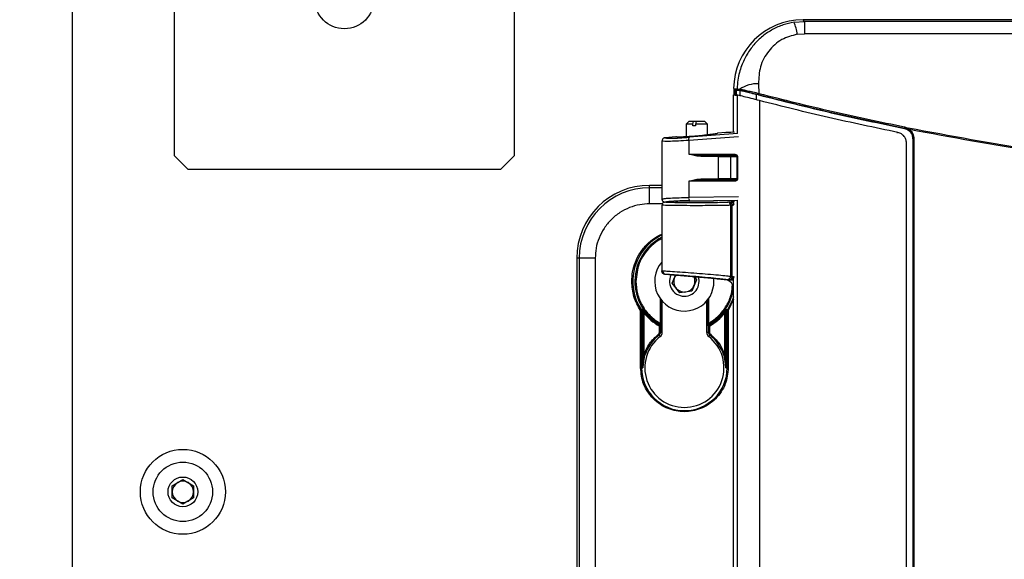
# Model space of a CAD drawing. Header units: inches. Extents: x 0.6 to 33.8, y 0 to 21.7.
# Tile 5 of 210: x 6 to 7.9, y 8.1 to 9.1. Entities that reach past the tile are written whole.
import ezdxf

# ---------------------------------------------------------------- set-up
doc = ezdxf.new("R2010")
doc.units = ezdxf.units.IN
doc.header["$MEASUREMENT"] = 0
doc.layers.add('FORMAT', color=7, linetype='Continuous')
doc.styles.add('SLDTEXTSTYLE3', font='TXT', dxfattribs={"width": 0.75})
doc.dimstyles.new('SLDDIMSTYLE0', dxfattribs={"dimtxt": 0.125, "dimasz": 0.13, "dimexe": 0, "dimexo": 0.0625, "dimgap": 0.03125, "dimtad": 0, "dimtih": 1, "dimtoh": 1, "dimdec": 1, "dimlfac": 4, "dimrnd": 1e-09, "dimzin": 12, "dimdsep": 46, "dimtxsty": 'SLDTEXTSTYLE3', "dimsah": 1, "dimcen": 0.09, "dimadec": 0, "dimazin": 3, "dimtfac": 1, "dimtdec": 1, "dimtofl": 0, "dimtmove": 0, "dimatfit": 3, "dimfxl": 1, "dimfrac": 2, "dimtolj": 1, "dimtzin": 12, "dimarcsym": 0})

# ---------------------------------------------------------------- blocks, each defined once
blk = doc.blocks.new('_D')
at = {"layer": 'FORMAT'}
for p, q in [((6.1949, 17.1526), (4.2017, 17.1526)), ((4.3267, 17.1526), (4.3267, 11.2698)), ((4.142, 11.2444), (4.1039, 11.2444)), ((4.1039, 11.2444), (4.1039, 11.0459)), ((4.5114, 11.2444), (4.5495, 11.2444)), ((4.5495, 11.2444), (4.5495, 11.0459)), ((4.1039, 11.0459), (4.142, 11.0459)), ((4.5495, 11.0459), (4.5114, 11.0459)), ((4.3267, 4.7776), (4.3267, 10.6605)), ((6.1949, 4.7776), (4.2017, 4.7776))]:
    blk.add_line(p, q, dxfattribs=at)
for points in [[(4.3267, 17.1526), (4.3067, 17.0226), (4.3467, 17.0226)], [(4.3267, 4.7776), (4.3467, 4.9076), (4.3067, 4.9076)]]:
    blk.add_solid(points, dxfattribs=at)
at = {"layer": 'FORMAT', "char_height": 0.125, "attachment_point": 1, "style": 'SLDTEXTSTYLE3'}
for s, insert in [('1257', (4.142, 11.2071)), ('49.5', (4.1651, 11.02)), ('MOUNTING', (3.8729, 10.8216))]:
    blk.add_mtext(s, dxfattribs=dict(at, insert=insert))
blk = doc.blocks.new('_D_1')
at = {"layer": 'FORMAT'}
for p, q in [((6.1417, 17.3401), (2.5482, 17.3401)), ((2.6732, 17.3401), (2.6732, 11.0747)), ((2.4885, 11.0493), (2.4504, 11.0493)), ((2.4504, 11.0493), (2.4504, 10.8509)), ((2.8579, 11.0493), (2.896, 11.0493)), ((2.896, 11.0493), (2.896, 10.8509)), ((2.4504, 10.8509), (2.4885, 10.8509)), ((2.896, 10.8509), (2.8579, 10.8509)), ((2.6732, 4.3985), (2.6732, 10.6639)), ((13.1545, 4.3985), (2.5482, 4.3985))]:
    blk.add_line(p, q, dxfattribs=at)
for points in [[(2.6732, 17.3401), (2.6532, 17.2101), (2.6932, 17.2101)], [(2.6732, 4.3985), (2.6932, 4.5285), (2.6532, 4.5285)]]:
    blk.add_solid(points, dxfattribs=at)
at = {"layer": 'FORMAT', "char_height": 0.125, "attachment_point": 1, "style": 'SLDTEXTSTYLE3'}
for s, insert in [('1315', (2.4885, 11.012)), ('51.8', (2.5115, 10.825))]:
    blk.add_mtext(s, dxfattribs=dict(at, insert=insert))

msp = doc.modelspace()

# ---------------------------------------------------------------- linework, layer by layer
at = {"color": 7, "linetype": 'Continuous'}
for p, q in [((6.1377, 16.9651), (6.1377, 4.9651)), ((6.3252, 9.2151), (6.3252, 8.8026)), ((6.9502, 8.8026), (6.9502, 9.188)), ((7.4644, 9.0476), (7.4834, 9.0491)), ((7.4834, 9.0491), (7.4808, 9.0517)), ((9.7317, 9.0517), (7.4808, 9.0517)), ((7.4834, 9.0491), (7.4834, 9.0265)), ((9.7291, 9.0491), (7.4834, 9.0491)), ((7.4702, 9.0255), (7.4834, 9.0265)), ((9.7291, 9.0265), (7.4834, 9.0265)), ((7.3533, 8.9257), (7.3597, 8.9253)), ((7.354, 8.9139), (7.354, 8.9238)), ((7.3611, 8.9233), (7.3548, 8.9238)), ((7.3565, 8.9233), (7.3565, 8.9138)), ((7.3566, 8.9138), (7.3566, 8.9233)), ((7.3582, 8.9137), (7.3582, 8.9228)), ((7.3597, 8.9253), (7.3643, 8.9247)), ((7.3655, 8.9224), (7.3611, 8.9233)), ((7.3645, 8.9224), (7.3645, 8.9122)), ((7.3989, 8.9345), (7.3996, 8.9167)), ((7.3532, 8.8454), (7.3532, 8.914)), ((7.3595, 8.9136), (7.3595, 8.8429)), ((7.3955, 8.9047), (7.3955, 8.9148)), ((7.4009, 8.9034), (7.4009, 7.3497)), ((7.2706, 8.8647), (7.2657, 8.8598)), ((7.2657, 8.8598), (7.2657, 8.8368)), ((7.2785, 8.8598), (7.2657, 8.8598)), ((7.2797, 8.8647), (7.2706, 8.8647)), ((7.2785, 8.8598), (7.2797, 8.8647)), ((7.2785, 8.8568), (7.2785, 8.8598)), ((7.2833, 8.8568), (7.2785, 8.8568)), ((7.2845, 8.8647), (7.2797, 8.8647)), ((7.2845, 8.8647), (7.2833, 8.8598)), ((7.3051, 8.8598), (7.2833, 8.8598)), ((7.2833, 8.8598), (7.2833, 8.8568)), ((7.3001, 8.8647), (7.2845, 8.8647)), ((7.3051, 8.8598), (7.3001, 8.8647)), ((7.3051, 8.8402), (7.3051, 8.8598)), ((7.667, 8.8524), (7.6729, 8.8503)), ((7.667, 8.8524), (7.667, 8.8524)), ((7.6674, 8.8552), (7.6739, 8.8528)), ((7.6729, 8.8503), (7.6754, 8.8486)), ((7.6739, 8.8528), (7.6765, 8.8501)), ((7.2276, 8.8352), (7.2268, 8.8351)), ((7.2472, 8.8369), (7.2276, 8.8352)), ((7.3623, 8.837), (7.2706, 8.8301)), ((7.3605, 8.8427), (7.2715, 8.836)), ((7.339, 8.8449), (7.3237, 8.8436)), ((7.348, 8.8449), (7.339, 8.8449)), ((7.3545, 8.8455), (7.348, 8.8449)), ((7.6533, 8.8449), (7.6546, 8.8449)), ((7.6829, 8.8332), (7.6828, 8.8331)), ((7.6828, 8.8331), (7.6828, 7.4199)), ((7.6829, 8.8332), (7.6829, 7.4199)), ((7.6846, 8.8332), (7.6829, 8.8332)), ((7.6846, 8.8332), (7.6846, 7.4199)), ((7.2214, 8.8282), (7.2214, 8.7225)), ((7.2217, 8.8289), (7.2217, 8.8283)), ((7.2217, 8.8283), (7.2217, 8.8282)), ((7.222, 8.8296), (7.2222, 8.8287)), ((7.2706, 8.8301), (7.2706, 8.8047)), ((7.671, 7.4275), (7.671, 8.8256)), ((6.3252, 8.8026), (6.3502, 8.7776)), ((6.9252, 8.7776), (6.9502, 8.8026)), ((7.2706, 8.8047), (7.3555, 8.8047)), ((7.2706, 8.8047), (7.2929, 8.8027)), ((7.2854, 8.8014), (7.2706, 8.8047)), ((7.2927, 8.8007), (7.2854, 8.8014)), ((7.3254, 8.8007), (7.2927, 8.8007)), ((7.2929, 8.8027), (7.356, 8.8027)), ((7.3254, 8.7594), (7.3254, 8.8007)), ((7.3254, 8.8007), (7.3483, 8.8007)), ((7.3483, 8.8007), (7.3588, 8.8007)), ((7.3483, 8.7594), (7.3483, 8.8007)), ((7.3588, 8.8007), (7.3588, 8.7594)), ((7.3602, 8.8007), (7.3588, 8.8007)), ((7.3602, 8.8007), (7.3602, 8.7594)), ((6.3502, 8.7776), (6.9252, 8.7776)), ((7.2854, 8.7588), (7.2927, 8.7594)), ((7.2927, 8.7594), (7.3254, 8.7594)), ((7.3483, 8.7594), (7.3254, 8.7594)), ((7.3588, 8.7594), (7.3483, 8.7594)), ((7.3602, 8.7594), (7.3588, 8.7594)), ((7.1988, 8.7431), (7.1988, 8.7476)), ((7.2214, 8.7476), (7.1988, 8.7476)), ((7.1988, 8.7137), (7.1988, 8.7431)), ((7.2214, 8.7431), (7.1988, 8.7431)), ((7.2706, 8.7555), (7.2854, 8.7588)), ((7.2929, 8.7574), (7.2706, 8.7555)), ((7.2706, 8.7555), (7.2706, 8.7252)), ((7.3555, 8.7555), (7.2706, 8.7555)), ((7.356, 8.7574), (7.2929, 8.7574)), ((7.222, 8.7232), (7.2217, 8.7231)), ((7.2217, 8.7231), (7.2217, 8.7225)), ((7.3623, 8.7263), (7.2706, 8.7252)), ((7.2222, 8.7137), (7.1988, 8.7137)), ((7.2214, 8.7112), (7.2214, 8.5902)), ((7.2227, 8.711), (7.2214, 8.7112)), ((7.2222, 8.7227), (7.222, 8.7218)), ((7.272, 8.7193), (7.3605, 8.7204)), ((7.3419, 8.7168), (7.3425, 8.7169)), ((7.3444, 8.7168), (7.348, 8.7171)), ((7.3506, 8.7111), (7.3477, 8.7109)), ((7.3477, 8.7109), (7.3477, 8.5804)), ((7.3545, 8.7171), (7.348, 8.7171)), ((7.349, 8.7151), (7.3511, 8.7171)), ((7.3505, 8.7116), (7.3532, 8.7118)), ((7.3506, 8.7111), (7.3505, 8.7116)), ((7.3506, 8.5799), (7.3506, 8.7111)), ((7.3506, 8.7111), (7.3532, 8.7111)), ((7.3532, 8.713), (7.3532, 8.7171)), ((7.3595, 8.7201), (7.3595, 7.6815)), ((7.0649, 8.6137), (7.0649, 7.6393)), ((7.0694, 8.6137), (7.0649, 8.6137)), ((7.0694, 8.6137), (7.0694, 7.6393)), ((7.0988, 8.6137), (7.0694, 8.6137)), ((7.0988, 8.6137), (7.0988, 7.6393)), ((7.2214, 8.5902), (7.2227, 8.5903)), ((7.2214, 8.5902), (7.2216, 8.5887)), ((7.2214, 8.5898), (7.2214, 8.5902)), ((7.2268, 8.5843), (7.2279, 8.5844)), ((7.3199, 8.5761), (7.2268, 8.5843)), ((7.3197, 8.5758), (7.2268, 8.5839)), ((7.2405, 8.5677), (7.2463, 8.5822)), ((7.281, 8.5792), (7.285, 8.5741)), ((7.3477, 8.5804), (7.3506, 8.5799)), ((7.3505, 8.579), (7.3506, 8.5799)), ((7.3505, 8.579), (7.3532, 8.5785)), ((7.3506, 8.5799), (7.3532, 8.5799)), ((7.3532, 7.684), (7.3532, 8.5782)), ((7.3534, 8.5799), (7.3533, 8.5785)), ((7.2543, 8.55), (7.2405, 8.5677)), ((7.285, 8.5741), (7.2766, 8.5532)), ((7.3197, 8.5758), (7.3199, 8.5761)), ((7.3227, 8.5758), (7.3197, 8.5758)), ((7.3227, 8.5758), (7.3199, 8.5761)), ((7.3227, 8.5758), (7.336, 8.5746)), ((7.336, 8.5746), (7.3532, 8.5731)), ((7.3414, 8.5745), (7.345, 8.5739)), ((7.3532, 8.5732), (7.345, 8.5739)), ((7.3521, 8.5753), (7.3496, 8.5768)), ((7.3521, 8.5753), (7.3532, 8.5752)), ((7.2766, 8.5532), (7.2543, 8.55)), ((7.218, 8.5396), (7.218, 8.4938)), ((7.2199, 8.537), (7.2199, 8.4938)), ((7.2219, 8.4773), (7.2219, 8.5346)), ((7.3036, 8.5346), (7.3036, 8.4773)), ((7.3056, 8.4938), (7.3056, 8.537)), ((7.3075, 8.4938), (7.3075, 8.5396)), ((7.3532, 8.5383), (7.3434, 8.5174)), ((7.1821, 8.5174), (7.1837, 8.5185)), ((7.1821, 8.412), (7.1821, 8.5174)), ((7.1841, 8.5174), (7.1821, 8.5174)), ((7.1861, 8.5192), (7.1837, 8.5185)), ((7.1865, 8.5181), (7.1841, 8.5174)), ((7.1841, 8.412), (7.1841, 8.5174)), ((7.1865, 8.412), (7.1865, 8.5181)), ((7.1884, 8.513), (7.19, 8.5142)), ((7.1884, 8.513), (7.1884, 8.4358)), ((7.3371, 8.513), (7.3355, 8.5142)), ((7.3371, 8.4358), (7.3371, 8.513)), ((7.339, 8.5181), (7.339, 8.412)), ((7.3414, 8.5174), (7.339, 8.5181)), ((7.3417, 8.5185), (7.3394, 8.5192)), ((7.3414, 8.5174), (7.3414, 8.412)), ((7.3434, 8.5174), (7.3414, 8.5174)), ((7.3417, 8.5185), (7.3434, 8.5174)), ((7.3434, 8.5174), (7.3434, 8.412)), ((7.2167, 8.4887), (7.2176, 8.4905)), ((7.2167, 8.4773), (7.2167, 8.4887)), ((7.2167, 8.4887), (7.2186, 8.4887)), ((7.2187, 8.4911), (7.2176, 8.4905)), ((7.2199, 8.4938), (7.218, 8.4938)), ((7.2186, 8.4887), (7.2197, 8.4894)), ((7.2186, 8.4887), (7.2186, 8.4773)), ((7.3075, 8.4938), (7.3056, 8.4938)), ((7.3058, 8.4894), (7.3068, 8.4887)), ((7.3079, 8.4905), (7.3068, 8.4911)), ((7.3068, 8.4773), (7.3068, 8.4887)), ((7.3068, 8.4887), (7.3088, 8.4887)), ((7.3079, 8.4905), (7.3088, 8.4887)), ((7.3088, 8.4887), (7.3088, 8.4773)), ((7.2161, 8.4721), (7.2149, 8.4736)), ((7.2161, 8.4721), (7.2181, 8.4695)), ((7.2167, 8.4773), (7.2186, 8.4773)), ((7.2186, 8.4773), (7.2219, 8.4773)), ((7.3036, 8.4773), (7.3068, 8.4773)), ((7.3068, 8.4773), (7.3088, 8.4773)), ((7.3074, 8.4695), (7.3094, 8.4721)), ((7.3106, 8.4736), (7.3094, 8.4721)), ((7.1884, 8.4358), (7.1865, 8.412)), ((7.1865, 8.412), (7.1903, 8.4352)), ((7.1903, 8.4352), (7.1884, 8.4358)), ((7.3371, 8.4358), (7.3352, 8.4352)), ((7.3352, 8.4352), (7.339, 8.412)), ((7.339, 8.412), (7.3371, 8.4358)), ((7.1821, 8.412), (7.1841, 8.412)), ((7.1841, 8.412), (7.1865, 8.412)), ((7.339, 8.412), (7.3414, 8.412)), ((7.3414, 8.412), (7.3434, 8.412)), ((6.3214, 8.1951), (6.3409, 8.2064)), ((6.3409, 8.2064), (6.3604, 8.1951)), ((6.3214, 8.1726), (6.3214, 8.1951)), ((6.3604, 8.1951), (6.3604, 8.1726)), ((6.3409, 8.1613), (6.3214, 8.1726)), ((6.3604, 8.1726), (6.3409, 8.1613))]:
    msp.add_line(p, q, dxfattribs=at)
at = {"color": 7, "linetype": 'Continuous', "flags": 128}
for points in [[(7.2468, 8.5822), (7.2458, 8.5805), (7.2447, 8.5782)], [(7.2881, 8.5607), (7.2901, 8.5706), (7.289, 8.5785)], [(7.3134, 8.5505), (7.317, 8.5643), (7.3171, 8.576)], [(7.3532, 8.5426), (7.3504, 8.5349), (7.3417, 8.5185)]]:
    msp.add_lwpolyline(points, dxfattribs=at)
at = {"color": 7, "linetype": 'Continuous'}
for centre, radius in [((6.6377, 9.0901), 0.0546), ((6.3409, 8.1839), 0.0781), ((6.3409, 8.1839), 0.0546), ((6.3409, 8.1839), 0.0273)]:
    msp.add_circle(centre, radius, dxfattribs=at)
for centre, radius, start, end in [((7.3821, 9.0141), 0.0888, 7.3896, 22.1785), ((8.6063, 13.5202), 4.7638, 254.7691, 254.8124), ((7.3616, 8.9252), 0.00197, 176.6654, 254.6538), ((7.3661, 8.9242), 0.00188, 165.7628, 251.294), ((7.3978, 8.8728), 0.0617, 88.982, 122.8736), ((7.406, 8.9141), 0.00689, 158.0297, 181.299), ((7.6758, 8.8526), 0.00879, 162.8655, 181.1281), ((7.6767, 8.8503), 0.00374, 137.6006, 180.2971), ((7.6815, 8.8456), 0.00672, 137.8822, 153.7996), ((7.2785, 8.832), 0.00815, 150.4103, 193.1118), ((7.2972, 8.8012), 0.00452, 160.8359, 186.1736), ((7.3271, 8.801), 0.00174, 106.043, 189.9462), ((7.3464, 8.8008), 0.0019, 357.9627, 87.8064), ((7.358, 8.8042), 0.00251, 169.3228, 216.7006), ((7.2972, 8.7589), 0.00452, 173.8264, 199.1641), ((7.3271, 8.7591), 0.00174, 170.0538, 253.957), ((7.3464, 8.7593), 0.0019, 272.1936, 2.0373), ((7.1988, 8.6137), 0.1339, 90, 180), ((7.1988, 8.6137), 0.1294, 90, 180), ((7.358, 8.7559), 0.00251, 143.2994, 190.6772), ((7.2788, 8.724), 0.00832, 171.685, 214.3729), ((7.3418, 8.711), 0.00586, 359.5171, 88.964), ((7.2627, 8.5709), 0.0948, 115.8487, 213.5738), ((7.2627, 8.5709), 0.0911, 116.9728, 241.1166), ((7.2627, 8.5709), 0.0546, 139.1803, 338.0733), ((7.2285, 8.5902), 0.00586, 179.5094, 264.2707), ((7.2627, 8.5709), 0.0273, 153.8558, 338.0733), ((7.2627, 8.5709), 0.0195, 158.0733, 218.0733), ((7.2627, 8.5709), 0.0195, 338.0733, 25.3469), ((7.3418, 8.5804), 0.00587, 266.1366, 0.2552), ((7.2627, 8.5709), 0.0195, 278.0733, 338.0733), ((7.2627, 8.5709), 0.0911, 298.8834, 353.3511), ((7.2627, 8.5709), 0.0195, 218.0733, 278.0733), ((7.1845, 8.5181), 0.00197, 0.0489, 33.9587), ((7.2627, 8.5709), 0.0922, 217.9128, 240.723), ((7.2627, 8.5709), 0.0922, 299.277, 322.0872), ((7.341, 8.5181), 0.00197, 146.0413, 179.9511), ((7.2178, 8.4894), 0.00197, 0.0988, 61.0178), ((7.3077, 8.4894), 0.00197, 118.9822, 179.9012), ((7.2627, 8.412), 0.0761, 127.8136, 162.2012), ((7.2121, 8.4773), 0.00659, 307.8136, 0), ((7.2121, 8.4773), 0.00984, 307.8136, 0), ((7.3134, 8.4773), 0.00984, 180, 232.1864), ((7.3134, 8.4773), 0.00659, 180, 232.1864), ((7.2627, 8.412), 0.0761, 17.7988, 52.1864), ((7.2627, 8.412), 0.0728, 127.8136, 52.1864), ((7.2627, 8.412), 0.0787, 180, 0), ((6.3409, 8.1839), 0.0195, 120, 180), ((6.3409, 8.1839), 0.0195, 60, 120), ((6.3409, 8.1839), 0.0195, 0, 60), ((6.3409, 8.1839), 0.0195, 180, 240), ((6.3409, 8.1839), 0.0195, 300, 0), ((6.3409, 8.1839), 0.0195, 240, 300)]:
    msp.add_arc(centre, radius, start, end, dxfattribs=at)
for centre, major_axis, ratio, start_param, end_param in [((7.4817, 8.9233), (-0.0912, 0.0912), 0.992433, 5.501585, 7.053576), ((7.6682, 13.5202), (4.7019, 0), 0.979895, 4.646429, 4.647759), ((7.6663, 13.5202), (4.7112, 0), 0.979895, 4.645882, 4.647214), ((7.2854, 8.7171), (0.0404, 0), 0.017455, 3.419923, 6.004855), ((7.3342, 8.555), (-0.0176, -0.009), 0.995197, 2.93943, 4.148305)]:
    msp.add_ellipse(centre, major_axis=major_axis, ratio=ratio, start_param=start_param, end_param=end_param, dxfattribs=at)
for points, knots in [([(7.4644, 9.0476), (7.4575, 9.0462), (7.4438, 9.0433), (7.4243, 9.0345), (7.406, 9.0223), (7.3901, 9.0068), (7.3769, 8.9884), (7.3686, 8.9708), (7.3636, 8.9547), (7.3606, 8.9406), (7.36, 8.9306), (7.3597, 8.9253)], [0, 0, 0, 0, 0.116836, 0.23525, 0.359338, 0.488965, 0.613915, 0.749217, 0.824664, 0.908253, 1, 1, 1, 1]), ([(7.4702, 9.0255), (7.4604, 9.0228), (7.4397, 9.0172), (7.4158, 8.9951), (7.4005, 8.9663), (7.3994, 8.945), (7.3989, 8.9345)], [0, 0, 0, 0, 0.226825, 0.477552, 0.741882, 1, 1, 1, 1]), ([(7.3533, 8.9257), (7.3533, 8.9256), (7.3533, 8.9254), (7.3534, 8.925), (7.3535, 8.9247), (7.3537, 8.9245), (7.3539, 8.9242), (7.3543, 8.924), (7.3546, 8.9238), (7.3548, 8.9238)], [0, 0, 0, 0, 0.125927, 0.251824, 0.37772, 0.503614, 0.629506, 0.755397, 1, 1, 1, 1]), ([(7.3643, 8.9247), (7.3662, 8.9243), (7.3701, 8.9235), (7.3785, 8.9217), (7.3884, 8.9194), (7.3959, 8.9176), (7.3996, 8.9167)], [0, 0, 0, 0, 0.249078, 0.499164, 0.748278, 1, 1, 1, 1]), ([(7.3645, 8.9224), (7.3655, 8.9222), (7.3675, 8.9219), (7.3762, 8.9198), (7.386, 8.9173), (7.393, 8.9155), (7.3955, 8.9148)], [0, 0, 0, 0, 0.280009, 0.559842, 0.844503, 1, 1, 1, 1]), ([(7.3991, 8.9139), (7.3955, 8.9149), (7.3884, 8.9167), (7.379, 8.9191), (7.371, 8.9211), (7.3673, 8.922), (7.3655, 8.9224)], [0, 0, 0, 0, 0.251683, 0.500804, 0.750891, 1, 1, 1, 1]), ([(7.4009, 8.9034), (7.3956, 8.9047), (7.3849, 8.9075), (7.3718, 8.9108), (7.3624, 8.9131), (7.3604, 8.9134), (7.3595, 8.9136)], [0, 0, 0, 0, 0.256031, 0.51226, 0.762992, 1, 1, 1, 1]), ([(7.667, 8.8524), (7.6215, 8.8618), (7.5304, 8.8807), (7.4405, 8.9035), (7.3955, 8.9148)], [0, 0, 0, 0, 0.499751, 1, 1, 1, 1]), ([(7.3991, 8.9139), (7.4436, 8.9027), (7.5323, 8.8803), (7.6222, 8.8617), (7.667, 8.8524)], [0, 0, 0, 0, 0.5008786, 1, 1, 1, 1]), ([(7.3996, 8.9167), (7.444, 8.9055), (7.5327, 8.8831), (7.6225, 8.8645), (7.6674, 8.8552)], [0, 0, 0, 0, 0.500336, 1, 1, 1, 1]), ([(7.655, 8.8449), (7.6124, 8.8538), (7.5273, 8.8715), (7.443, 8.8927), (7.4009, 8.9034)], [0, 0, 0, 0, 0.499783, 1, 1, 1, 1]), ([(7.6828, 8.8331), (7.6826, 8.8353), (7.6822, 8.8397), (7.6788, 8.8456), (7.6737, 8.8503), (7.6693, 8.8517), (7.667, 8.8524)], [0, 0, 0, 0, 0.243946, 0.487905, 0.732412, 1, 1, 1, 1]), ([(9.5386, 8.8528), (9.4612, 8.8384), (9.3071, 8.8098), (9.0737, 8.7813), (8.8401, 8.7636), (8.6062, 8.7578), (8.3724, 8.7636), (8.1388, 8.7813), (7.9054, 8.8098), (7.7513, 8.8384), (7.6739, 8.8528)], [0, 0, 0, 0, 0.126004, 0.25109, 0.375701, 0.5, 0.624302, 0.74891, 0.873998, 1, 1, 1, 1]), ([(7.6765, 8.8501), (7.6777, 8.849), (7.6801, 8.8468), (7.6826, 8.8427), (7.6843, 8.8381), (7.6845, 8.8348), (7.6846, 8.8332)], [0, 0, 0, 0, 0.250429, 0.500399, 0.750025, 1, 1, 1, 1]), ([(8.6063, 8.7576), (8.5287, 8.7587), (8.3733, 8.7609), (8.1404, 8.7791), (7.9076, 8.8073), (7.7537, 8.8358), (7.6765, 8.8501)], [0, 0, 0, 0, 0.248342, 0.497387, 0.74774, 1, 1, 1, 1]), ([(7.2268, 8.8351), (7.2264, 8.835), (7.2255, 8.8349), (7.2239, 8.8341), (7.2226, 8.8328), (7.2217, 8.8309), (7.2217, 8.8296), (7.2217, 8.8289)], [0, 0, 0, 0, 0.119367, 0.250543, 0.499982, 0.749633, 1, 1, 1, 1]), ([(7.2268, 8.8351), (7.2274, 8.8348), (7.2285, 8.8342), (7.2384, 8.8342), (7.2531, 8.8347), (7.2655, 8.8356), (7.2715, 8.836)], [0, 0, 0, 0, 0.242829, 0.499811, 0.756905, 1, 1, 1, 1]), ([(7.2854, 8.8382), (7.2806, 8.8378), (7.2732, 8.8372), (7.2643, 8.8367), (7.2582, 8.8364), (7.2533, 8.8363), (7.2485, 8.8364), (7.2477, 8.8367), (7.2472, 8.8369)], [0, 0, 0, 0, 0.239913, 0.368844, 0.500394, 0.631878, 0.760629, 1, 1, 1, 1]), ([(7.3237, 8.8436), (7.3231, 8.8433), (7.3223, 8.8428), (7.3176, 8.8419), (7.3126, 8.8412), (7.3065, 8.8404), (7.2976, 8.8393), (7.2902, 8.8387), (7.2854, 8.8382)], [0, 0, 0, 0, 0.239028, 0.367896, 0.499609, 0.631387, 0.760434, 1, 1, 1, 1]), ([(7.671, 8.8256), (7.6707, 8.8278), (7.6703, 8.8321), (7.667, 8.8379), (7.6619, 8.8427), (7.6574, 8.8441), (7.655, 8.8449)], [0, 0, 0, 0, 0.241705, 0.483349, 0.72673, 1, 1, 1, 1]), ([(7.6754, 8.8486), (7.6765, 8.8476), (7.6787, 8.8456), (7.681, 8.8418), (7.6826, 8.8376), (7.6828, 8.8347), (7.6829, 8.8332)], [0, 0, 0, 0, 0.250978, 0.500472, 0.750637, 1, 1, 1, 1]), ([(7.2218, 8.8303), (7.2218, 8.8302), (7.2216, 8.8298), (7.2215, 8.8291), (7.2214, 8.8285), (7.2214, 8.8282)], [0, 0, 0, 0, 0.116164, 0.560243, 1, 1, 1, 1]), ([(7.2706, 8.8301), (7.2642, 8.8297), (7.2516, 8.8289), (7.2365, 8.8284), (7.2255, 8.8283), (7.223, 8.8287), (7.2217, 8.8289)], [0, 0, 0, 0, 0.257047, 0.500204, 0.748371, 1, 1, 1, 1]), ([(7.3555, 8.8047), (7.3561, 8.8046), (7.3573, 8.8045), (7.3586, 8.8037), (7.3594, 8.8029), (7.3599, 8.8022), (7.3601, 8.8015), (7.3602, 8.801), (7.3602, 8.8007)], [0, 0, 0, 0, 0.272654, 0.531181, 0.657651, 0.781937, 0.890018, 1, 1, 1, 1]), ([(7.356, 8.8027), (7.3564, 8.8027), (7.3571, 8.8026), (7.3579, 8.8022), (7.3584, 8.8018), (7.3586, 8.8015), (7.3588, 8.8011), (7.3588, 8.8009), (7.3588, 8.8007)], [0, 0, 0, 0, 0.350525, 0.58238, 0.707736, 0.816752, 0.912624, 1, 1, 1, 1]), ([(7.3602, 8.7594), (7.3602, 8.7591), (7.3601, 8.7586), (7.3599, 8.7579), (7.3594, 8.7572), (7.3586, 8.7564), (7.3573, 8.7556), (7.3561, 8.7555), (7.3555, 8.7555)], [0, 0, 0, 0, 0.115318, 0.227927, 0.344007, 0.469225, 0.738921, 1, 1, 1, 1]), ([(7.3588, 8.7594), (7.3588, 8.7593), (7.3588, 8.759), (7.3586, 8.7586), (7.3584, 8.7583), (7.3579, 8.7579), (7.3571, 8.7575), (7.3564, 8.7575), (7.356, 8.7574)], [0, 0, 0, 0, 0.08738, 0.183254, 0.292268, 0.417615, 0.64943, 1, 1, 1, 1]), ([(7.2214, 8.7232), (7.2214, 8.7229), (7.2215, 8.7222), (7.2216, 8.7215), (7.2218, 8.7211), (7.2219, 8.721)], [0, 0, 0, 0, 0.4291, 0.884838, 1, 1, 1, 1]), ([(7.2217, 8.7225), (7.2232, 8.7229), (7.2259, 8.7235), (7.2373, 8.7243), (7.252, 8.7249), (7.2645, 8.7251), (7.2706, 8.7252)], [0, 0, 0, 0, 0.2796, 0.500115, 0.757831, 1, 1, 1, 1]), ([(7.1988, 8.7137), (7.1927, 8.7133), (7.1801, 8.7127), (7.1615, 8.7071), (7.1436, 8.6979), (7.1276, 8.6849), (7.1146, 8.6689), (7.1054, 8.651), (7.0998, 8.6324), (7.0992, 8.6198), (7.0988, 8.6137)], [0, 0, 0, 0, 0.116516, 0.240011, 0.368641, 0.5, 0.631359, 0.759989, 0.883484, 1, 1, 1, 1]), ([(7.2273, 8.7163), (7.2268, 8.7163), (7.2259, 8.7164), (7.2246, 8.7169), (7.2236, 8.7177), (7.2225, 8.7188), (7.2217, 8.7205), (7.2217, 8.7218), (7.2217, 8.7225)], [0, 0, 0, 0, 0.119974, 0.250385, 0.367498, 0.50111, 0.750309, 1, 1, 1, 1]), ([(7.2234, 8.7156), (7.2228, 8.7149), (7.2217, 8.7134), (7.2221, 8.7118), (7.2224, 8.711)], [0, 0, 0, 0, 0.4995342, 1, 1, 1, 1]), ([(7.2854, 8.7102), (7.2772, 8.7102), (7.2648, 8.7102), (7.25, 8.7103), (7.2378, 8.7105), (7.2286, 8.7107), (7.2235, 8.7109), (7.2229, 8.711), (7.2227, 8.711)], [0, 0, 0, 0, 0.271421, 0.413482, 0.559363, 0.794455, 0.945713, 1, 1, 1, 1]), ([(7.2233, 8.7154), (7.2238, 8.7159), (7.2244, 8.7165), (7.2252, 8.7166), (7.2252, 8.7166)], [0, 0, 0, 0, 0.9089911, 1, 1, 1, 1]), ([(7.2273, 8.7171), (7.2277, 8.717), (7.2287, 8.7168), (7.2359, 8.7165), (7.2452, 8.7163), (7.2547, 8.7162), (7.2661, 8.7161), (7.2786, 8.7161), (7.2915, 8.7161), (7.3038, 8.7161), (7.3147, 8.7162), (7.3263, 8.7163), (7.3366, 8.7166), (7.3403, 8.7167), (7.3419, 8.7168)], [0, 0, 0, 0, 0.095223, 0.211756, 0.278235, 0.34928, 0.423729, 0.500006, 0.576282, 0.65073, 0.721772, 0.788249, 0.904778, 1, 1, 1, 1]), ([(7.272, 8.7193), (7.2659, 8.7192), (7.2536, 8.7189), (7.2391, 8.7182), (7.2304, 8.7175), (7.2294, 8.717), (7.2291, 8.7169)], [0, 0, 0, 0, 0.283132, 0.583124, 0.883252, 1, 1, 1, 1]), ([(7.3477, 8.7109), (7.3451, 8.7108), (7.3404, 8.7106), (7.3252, 8.7104), (7.3067, 8.7102), (7.2924, 8.7102), (7.2854, 8.7102)], [0, 0, 0, 0, 0.271986, 0.499992, 0.754855, 1, 1, 1, 1]), ([(7.349, 8.7151), (7.3488, 8.7152), (7.3486, 8.7155), (7.3479, 8.7161), (7.3467, 8.7168), (7.3457, 8.717), (7.345, 8.7171)], [0, 0, 0, 0, 0.108051, 0.22594, 0.501477, 1, 1, 1, 1]), ([(7.3505, 8.7116), (7.3504, 8.7122), (7.3502, 8.7135), (7.3494, 8.7146), (7.349, 8.7151)], [0, 0, 0, 0, 0.487585, 1, 1, 1, 1]), ([(7.3511, 8.7171), (7.3517, 8.7163), (7.3529, 8.7147), (7.3532, 8.7128), (7.3534, 8.7118)], [0, 0, 0, 0, 0.501363, 1, 1, 1, 1]), ([(7.166, 8.5709), (7.1663, 8.5768), (7.1669, 8.589), (7.1723, 8.607), (7.1812, 8.6244), (7.1939, 8.6397), (7.2075, 8.6513), (7.2175, 8.6561), (7.2214, 8.6579)], [0, 0, 0, 0, 0.162372, 0.33447, 0.513723, 0.69678, 0.879837, 1, 1, 1, 1]), ([(7.2214, 8.6494), (7.2189, 8.6482), (7.2108, 8.6443), (7.1993, 8.6343), (7.1877, 8.6202), (7.1766, 8.5994), (7.1748, 8.5821), (7.1736, 8.5709)], [0, 0, 0, 0, 0.087009, 0.277285, 0.46756, 0.653882, 1, 1, 1, 1]), ([(7.2268, 8.5843), (7.2261, 8.5844), (7.2248, 8.5847), (7.2232, 8.5858), (7.222, 8.5874), (7.2215, 8.589), (7.2214, 8.5899), (7.2214, 8.5902)], [0, 0, 0, 0, 0.227289, 0.454578, 0.681887, 0.909226, 1, 1, 1, 1]), ([(7.2268, 8.5839), (7.2261, 8.5841), (7.2248, 8.5843), (7.2232, 8.5855), (7.222, 8.5871), (7.2215, 8.5886), (7.2214, 8.5896), (7.2214, 8.5898)], [0, 0, 0, 0, 0.226986, 0.453964, 0.681123, 0.908552, 1, 1, 1, 1]), ([(7.2227, 8.5903), (7.2248, 8.5902), (7.229, 8.5901), (7.2441, 8.5892), (7.2636, 8.5878), (7.2783, 8.5867), (7.2854, 8.5861)], [0, 0, 0, 0, 0.244578, 0.499523, 0.75716, 1, 1, 1, 1]), ([(7.2279, 8.5844), (7.2294, 8.5844), (7.2325, 8.5843), (7.2438, 8.5835), (7.2614, 8.5822), (7.2839, 8.5803), (7.3065, 8.5783), (7.3245, 8.5765), (7.3363, 8.5752), (7.3398, 8.5747), (7.3414, 8.5745)], [0, 0, 0, 0, 0.099233, 0.217528, 0.353211, 0.499705, 0.646292, 0.78218, 0.900662, 1, 1, 1, 1]), ([(7.2854, 8.5861), (7.2923, 8.5855), (7.3066, 8.5844), (7.326, 8.5827), (7.341, 8.5812), (7.3455, 8.5807), (7.3477, 8.5804)], [0, 0, 0, 0, 0.24307, 0.500396, 0.763641, 1, 1, 1, 1]), ([(7.3496, 8.5768), (7.3498, 8.5772), (7.3502, 8.5778), (7.3504, 8.5786), (7.3505, 8.579)], [0, 0, 0, 0, 0.504485, 1, 1, 1, 1]), ([(7.3533, 8.5785), (7.3532, 8.578), (7.3529, 8.5768), (7.3524, 8.5758), (7.3521, 8.5753)], [0, 0, 0, 0, 0.49947, 1, 1, 1, 1]), ([(7.1736, 8.5709), (7.1741, 8.5633), (7.1753, 8.5477), (7.1847, 8.526), (7.1988, 8.5069), (7.2117, 8.4981), (7.218, 8.4938)], [0, 0, 0, 0, 0.245688, 0.5, 0.754312, 1, 1, 1, 1]), ([(7.3075, 8.4938), (7.3138, 8.4981), (7.3267, 8.5069), (7.3408, 8.526), (7.3496, 8.5457), (7.3507, 8.5591), (7.3511, 8.5646)], [0, 0, 0, 0, 0.263663, 0.536583, 0.809502, 1, 1, 1, 1]), ([(7.345, 8.5739), (7.3454, 8.5739), (7.3461, 8.5739), (7.3474, 8.5744), (7.3484, 8.5753), (7.3492, 8.5761), (7.3495, 8.5766), (7.3496, 8.5768)], [0, 0, 0, 0, 0.250451, 0.499806, 0.778114, 0.89436, 1, 1, 1, 1]), ([(7.3521, 8.5753), (7.3516, 8.575), (7.3505, 8.5744), (7.3481, 8.5739), (7.3462, 8.5739), (7.345, 8.5739)], [0, 0, 0, 0, 0.213569, 0.500025, 1, 1, 1, 1]), ([(7.19, 8.5142), (7.1896, 8.5148), (7.1887, 8.5158), (7.1876, 8.5173), (7.1868, 8.5185), (7.1863, 8.519), (7.1862, 8.5192), (7.1861, 8.5192), (7.1861, 8.5192)], [0, 0, 0, 0, 0.256894, 0.499091, 0.748375, 0.879947, 0.940324, 1, 1, 1, 1]), ([(7.1865, 8.5181), (7.1865, 8.5181), (7.1865, 8.5181), (7.1865, 8.518), (7.1866, 8.5178), (7.1869, 8.517), (7.1875, 8.5154), (7.1881, 8.514), (7.1884, 8.513)], [0, 0, 0, 0, 0.02279, 0.046694, 0.101048, 0.250402, 0.500412, 1, 1, 1, 1]), ([(7.3394, 8.5192), (7.3394, 8.5192), (7.3393, 8.5192), (7.3392, 8.519), (7.3387, 8.5185), (7.3379, 8.5173), (7.3367, 8.5158), (7.3359, 8.5148), (7.3355, 8.5142)], [0, 0, 0, 0, 0.05968, 0.120061, 0.251645, 0.501436, 0.743399, 1, 1, 1, 1]), ([(7.3371, 8.513), (7.3374, 8.514), (7.338, 8.5154), (7.3386, 8.517), (7.3389, 8.5178), (7.339, 8.518), (7.339, 8.5181), (7.339, 8.5181), (7.339, 8.5181)], [0, 0, 0, 0, 0.499252, 0.749578, 0.898937, 0.953296, 0.977205, 1, 1, 1, 1]), ([(7.2176, 8.4905), (7.2178, 8.4903), (7.2181, 8.4901), (7.2184, 8.4897), (7.2186, 8.4893), (7.2186, 8.4889), (7.2186, 8.4887)], [0, 0, 0, 0, 0.2927652, 0.4999359, 0.7543943, 1, 1, 1, 1]), ([(7.218, 8.4938), (7.2181, 8.4935), (7.2183, 8.4929), (7.2185, 8.4922), (7.2186, 8.4917), (7.2187, 8.4914), (7.2187, 8.4912), (7.2187, 8.4911), (7.2187, 8.4911)], [0, 0, 0, 0, 0.281436, 0.49827, 0.642317, 0.771324, 0.888922, 1, 1, 1, 1]), ([(7.2197, 8.4894), (7.2198, 8.4894), (7.2198, 8.4895), (7.2198, 8.4898), (7.2199, 8.4902), (7.2199, 8.491), (7.2199, 8.4922), (7.2199, 8.4932), (7.2199, 8.4938)], [0, 0, 0, 0, 0.1260928, 0.2505364, 0.376814, 0.5011839, 0.7448086, 1, 1, 1, 1]), ([(7.3056, 8.4938), (7.3056, 8.4933), (7.3056, 8.4922), (7.3056, 8.491), (7.3056, 8.4902), (7.3057, 8.4898), (7.3057, 8.4895), (7.3057, 8.4894), (7.3058, 8.4894)], [0, 0, 0, 0, 0.252956, 0.499711, 0.626532, 0.749862, 0.875655, 1, 1, 1, 1]), ([(7.3068, 8.4911), (7.3068, 8.4911), (7.3068, 8.4912), (7.3068, 8.4914), (7.3069, 8.4917), (7.307, 8.4922), (7.3072, 8.4929), (7.3074, 8.4935), (7.3075, 8.4938)], [0, 0, 0, 0, 0.110733, 0.227927, 0.35643, 0.499849, 0.717378, 1, 1, 1, 1]), ([(7.3068, 8.4887), (7.3069, 8.4889), (7.3069, 8.4893), (7.3071, 8.4897), (7.3074, 8.4901), (7.3077, 8.4903), (7.3079, 8.4905)], [0, 0, 0, 0, 0.245606, 0.500064, 0.70728, 1, 1, 1, 1]), ([(7.2149, 8.4736), (7.2152, 8.4739), (7.2157, 8.4743), (7.2162, 8.4752), (7.2166, 8.4762), (7.2167, 8.4769), (7.2167, 8.4773)], [0, 0, 0, 0, 0.250658, 0.499961, 0.747822, 1, 1, 1, 1]), ([(7.3088, 8.4773), (7.3088, 8.4769), (7.3089, 8.4762), (7.3093, 8.4752), (7.3098, 8.4743), (7.3103, 8.4739), (7.3106, 8.4736)], [0, 0, 0, 0, 0.250658, 0.499961, 0.747822, 1, 1, 1, 1]), ([(7.3434, 8.412), (7.3423, 8.4018), (7.3406, 8.3862), (7.3306, 8.3674), (7.3202, 8.3545), (7.3073, 8.3441), (7.2885, 8.3343), (7.2627, 8.3294), (7.237, 8.3343), (7.2182, 8.3441), (7.2053, 8.3545), (7.1949, 8.3674), (7.1848, 8.3862), (7.1832, 8.4018), (7.1821, 8.412)], [0, 0, 0, 0, 0.119728, 0.18418, 0.25, 0.31582, 0.380272, 0.5, 0.619728, 0.68418, 0.75, 0.81582, 0.880272, 1, 1, 1, 1])]:
    msp.add_open_spline(points, degree=3, knots=knots, dxfattribs=at)
for points in [[(7.1821, 8.5174), (7.1774, 8.5257), (7.1681, 8.5424), (7.1667, 8.5614), (7.166, 8.5709)], [(7.1841, 8.5174), (7.1841, 8.5176), (7.184, 8.518), (7.1838, 8.5183), (7.1837, 8.5185)], [(7.1884, 8.513), (7.1925, 8.5083), (7.2007, 8.4988), (7.2114, 8.4921), (7.2167, 8.4887)], [(7.3088, 8.4887), (7.3141, 8.4921), (7.3248, 8.4988), (7.333, 8.5083), (7.3371, 8.513)], [(7.3417, 8.5185), (7.3416, 8.5183), (7.3415, 8.518), (7.3414, 8.5176), (7.3414, 8.5174)], [(7.1884, 8.4358), (7.1914, 8.4431), (7.1974, 8.4577), (7.2091, 8.4683), (7.2149, 8.4736)], [(7.3106, 8.4736), (7.3164, 8.4683), (7.3281, 8.4577), (7.3341, 8.4431), (7.3371, 8.4358)]]:
    msp.add_open_spline(points, degree=3, dxfattribs=at)

# ---------------------------------------------------------------- dimensions: what is measured, and where the dimension line sits
at = {"layer": 'FORMAT'}
dim = msp.add_linear_dim(base=(2.6732, 17.3401), p1=(13.2045, 4.3985), p2=(6.1917, 17.3401), angle=90, dimstyle='SLDDIMSTYLE0', dxfattribs=at)
dim.commit()
dim.dimension.update_dxf_attribs({"geometry": '_D_1', "text_midpoint": (2.6732, 10.8693), "dimtype": 160})
dim = msp.add_linear_dim(base=(4.3267, 4.7776), p1=(6.2449, 17.1526), p2=(6.2449, 4.7776), angle=90, text='<>\\PMOUNTING', dimstyle='SLDDIMSTYLE0', dxfattribs=at)
dim.commit()
dim.dimension.update_dxf_attribs({"geometry": '_D', "text_midpoint": (4.3267, 10.9651), "dimtype": 160})

doc.saveas('drawing.dxf')
